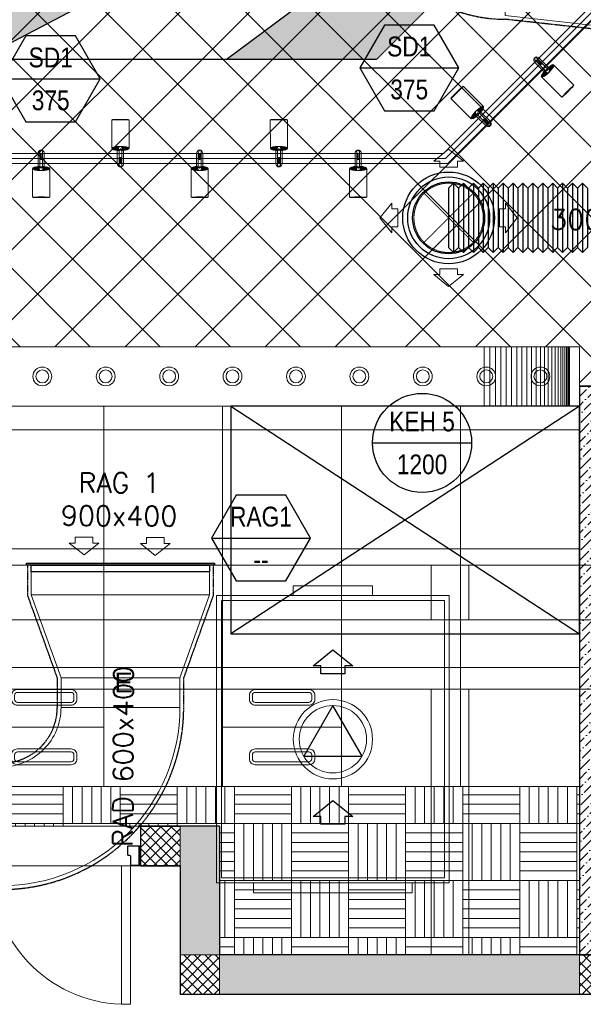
# Model space of a CAD drawing. Header units: millimetres. Extents: x -1435 to 74790, y -2508 to 13830.
# Tile 21 of 95: x 6981 to 9825, y -49 to 4920. Entities that reach past the tile are written whole.
import ezdxf
from ezdxf.enums import TextEntityAlignment as Align

# ---------------------------------------------------------------- set-up
doc = ezdxf.new("R2010")
doc.units = ezdxf.units.MM
for name, pattern in [('( Hidden )', [0.375, 0.25, -0.125]), ('DASHED', [0.75, 0.5, -0.25]), ('HIDDEN', [0.375, 0.25, -0.125])]:
    doc.linetypes.add(name, pattern=pattern)
for name, color, linetype, lineweight in [('a- flr dim 02', 1, 'Continuous', 30), ('A-DOOR', 1, 'Continuous', 0), ('A-FLOR', 192, 'Continuous', 18), ('A-LIGHT', 1, 'Continuous', 5), ('A-LINTEL', 252, '( Hidden )', 0), ('A-Wall & Column', 2, 'Continuous', 0), ('ND_26_HATCH', 8, 'Continuous', 13), ('Q-SPCQ', 91, 'Continuous', 9), ('S-BEAM', 12, 'Continuous', 9)]:
    doc.layers.add(name, color=color, linetype=linetype, lineweight=lineweight)
for name, color, linetype, lineweight, true_color in [('A-100MM', 7, 'Continuous', 0, 0xff5c5c), ('A-CEILING-01', 7, 'Continuous', 5, 0xd56ca8), ('A-CEILING-02', 7, 'Continuous', 5, 0xf27172), ('A-CEILING-03', 7, 'Continuous', 5, 0xfecc66), ('A-CEILING-08', 7, 'Continuous', 5, 0xd56ca8), ('ACMV-RA-DUCT', 1, 'Continuous', 20, 0xff0000), ('ACMV-SA-DUCT', 200, 'Continuous', 20, 0xbf00ff), ('ACMV-SA-FLOW-ARROW', 200, 'Continuous', 20, 0xbf00ff), ('ACMV-VENTILATION FAN', 30, 'Continuous', 20, 0xff7f00), ('M-MEP-ELLG-LIGHT', 5, 'Continuous', 15, 0x0000ff), ('XR-CP-DS$0$A-DOWN LIG', 9, 'Continuous', 0, 0x808080)]:
    doc.layers.add(name, color=color, linetype=linetype, lineweight=lineweight, true_color=true_color)
for name, color, linetype in [('A-CELING ELEMENT', 1, 'Continuous'), ('ACMV-RA-DUCT-TEXT', 7, 'Continuous'), ('ACMV-SA-DUCT-TEXT', 7, 'Continuous'), ('Legend', 7, 'Continuous')]:
    doc.layers.add(name, color=color, linetype=linetype)
for name, color, linetype, true_color in [('ACMV-DUCT-THERMAL-EXT-INS', 9, 'DASHED', 0x808080), ('ACMV-DUCT-THERMAL-INT-INS', 9, 'DASHED', 0x808080), ('ACMV-EQP-DX', 30, 'Continuous', 0xff7f00), ('ACMV-FA-FLOW ARROW', 150, 'Continuous', 0x007fff), ('ACMV-FLEX DUCT', 9, 'Continuous', 0x808080), ('ACMV-GRD', 30, 'Continuous', 0xff7f00), ('Exhaut Hoods', 7, 'Continuous', 0xf26722), ('RCP LAYOUT', 9, 'Continuous', 0x808080)]:
    doc.layers.add(name, color=color, linetype=linetype, true_color=true_color)
doc.styles.add('Arial Narrow', font='ARIALN.TTF')
doc.styles.get("Standard").update_dxf_attribs({"font": 'arial.ttf'})
pattern_1 = [(45, (451552.75, 162145.904), (-26.5165043, 26.5165043), []), (135, (451552.75, 162145.904), (-26.5165043, -26.5165043), [])]
pattern_2 = [(45, (0, 0), (19.8873782, 72.9203868), [93.75, -18.75, 0, -18.75])]

# ---------------------------------------------------------------- blocks, each defined once
blk = doc.blocks.new('NON FIRE RATED - DOUBLE FLUSHED DOOR_WITHOUT VISION PANEL - D10_WOODEN DOOR - NON FIRE RATED DOUBLE LEAF SINGLE SWING-42609824-Store 04 at Node L5 Level')
at = {"layer": 'A-DOOR', "color": 8, "true_color": 0x808080}
for p, q in [((-700, 100), (-700, 799.6)), ((-655, 799.6), (-700, 799.6)), ((-655, 799.6), (-655, 100)), ((655, 799.6), (655, 100)), ((655, 799.6), (700, 799.6)), ((700, 100), (700, 799.6)), ((-750, 100), (-750, 85)), ((-700, 100), (-655, 100)), ((655, 100), (700, 100)), ((750, 100), (750, 85)), ((-745, 85), (-750, 85)), ((745, 85), (750, 85)), ((-745, 14.7), (-750, 14.7)), ((-750, -0.3), (-750, 14.7)), ((745, 14.7), (750, 14.7)), ((750, -0.3), (750, 14.7))]:
    blk.add_line(p, q, dxfattribs=at)
at = {"layer": 'A-DOOR', "color": 8, "lineweight": 15, "true_color": 0x808080}
for p, q in [((-704, 100), (-741, 100)), ((704, 100), (741, 100)), ((-745, 96), (-745, 3.8)), ((-745, 96), (-745, 85)), ((-745, 85), (-742.5, 85)), ((-742.5, 3.8), (-742.5, 96)), ((-741, 97.5), (-704, 97.5)), ((-702.5, 96), (-702.5, 53)), ((-700, 53), (-700, 96)), ((700, 53), (700, 96)), ((702.5, 96), (702.5, 53)), ((741, 97.5), (704, 97.5)), ((742.5, 3.8), (742.5, 96)), ((745, 85), (742.5, 85)), ((745, 96), (745, 3.8)), ((745, 96), (745, 85)), ((-741, 2.2), (-689, 2.2)), ((-689, 49), (-696, 49)), ((-696, 46.5), (-689, 46.5)), ((-687.5, 45), (-687.5, 3.8)), ((-685, 3.8), (-685, 45)), ((685, 3.8), (685, 45)), ((687.5, 45), (687.5, 3.8)), ((689, 49), (696, 49)), ((696, 46.5), (689, 46.5)), ((741, 2.2), (689, 2.2)), ((-689, -0.3), (-741, -0.3)), ((689, -0.3), (741, -0.3))]:
    blk.add_line(p, q, dxfattribs=at)
at = {"layer": 'A-DOOR', "color": 8, "true_color": 0x808080}
for centre, radius, start, end in [((-677.5, 122.1), 677.9, 358.1284, 88.0979), ((677.5, 122.1), 677.9, 91.9021, 181.8716), ((-745.5, 115.3), 15.9, 253.5979, 286.4022), ((745.5, 115.3), 15.9, 253.5978, 286.4021), ((-745.5, -15.5), 15.9, 73.598, 106.402), ((745.5, -15.5), 15.9, 73.598, 106.402)]:
    blk.add_arc(centre, radius, start, end, dxfattribs=at)
at = {"layer": 'A-DOOR', "color": 8, "lineweight": 15, "true_color": 0x808080}
for centre, radius, start, end in [((-741, 96), 4, 90.0409, 180), ((-741, 96), 4, 90.0409, 180), ((-704, 96), 4, 360, 90), ((704, 96), 4, 90, 180), ((741, 96), 4, 0, 89.9591), ((741, 96), 4, 0, 89.9591), ((-741, 96), 1.5, 90, 180), ((-704, 96), 1.5, 360, 90), ((-696, 53), 6.5, 180, 270), ((-696, 53), 4, 180, 270), ((696, 53), 4, 270, 0), ((696, 53), 6.5, 270, 360), ((704, 96), 1.5, 90, 180), ((741, 96), 1.5, 0, 90), ((-741, 3.8), 4, 180, 270), ((-741, 3.8), 1.5, 180, 270), ((-689, 45), 4, 0, 90), ((-689, 45), 1.5, 360, 90), ((-689, 3.8), 1.5, 270, 360), ((-689, 3.8), 4, 270, 360), ((689, 45), 4, 90, 180), ((689, 3.8), 4, 180, 270), ((689, 45), 1.5, 90, 180), ((689, 3.8), 1.5, 180, 270), ((741, 3.8), 1.5, 270, 0), ((741, 3.8), 4, 270, 0)]:
    blk.add_arc(centre, radius, start, end, dxfattribs=at)
blk = doc.blocks.new('A$C81f607aa')
at = {"layer": 'A-100MM', "true_color": 0x808080, "transparency": 33554687}
h = blk.add_hatch(dxfattribs=at)
h.set_pattern_fill('ANSI36', color=8, scale=260)
h.set_pattern_definition([(45, (451552.75, 162145.904), (17.2357278, 63.1976686), [81.25, -16.25, 0, -16.25])])
h.paths.add_polyline_path([(-5295, 200), (-5295, 2970), (-4974.3, 2970), (-4974.3, 3070), (-4974.3, 3323), (-4779, 3518.4), (-4878.9, 3618.3), (-5074.3, 3423), (-5074.3, 3070), (-5395, 3070), (-5395, 200)])
at = {"layer": 'ND_26_HATCH', "lineweight": -3, "true_color": 0x808080, "transparency": 33554687}
h = blk.add_hatch(color=8, dxfattribs=at)
h.dxf.hatch_style = 1
h.paths.add_polyline_path([(0, 0), (0, 1970), (200, 1970), (200, 2043.5), (200, 2170), (2, 2170), (2, 2518), (-198, 2518), (-198, 200), (-830.1, 200), (-830.1, 199.7), (-2220.4, 199.7), (-2220.4, 198.7), (-2886.6, 198.7), (-7210, 200), (-7210, 850), (-7610, 850), (-7610, 650), (-7410, 650), (-7410, 0)])
h.paths.add_polyline_path([(-7410, 650), (-7610, 650), (-7610, 850), (-7410, 850)], flags=17)
h.paths.add_polyline_path([(-7210, 0), (-7410, 0), (-7410, 200), (-7210, 200)], flags=17)
h.paths.add_polyline_path([(-5395, 0), (-5195, 0), (-5195, 200), (-5395, 200)], flags=17)
h.paths.add_polyline_path([(-3380, 0), (-3180, 0), (-3180, 200), (-3380, 200)], flags=17)
h.paths.add_polyline_path([(-200, 0), (0, 0), (0, 200), (-200, 200)], flags=17)
h.paths.add_polyline_path([(0, 1970), (200, 1970), (200, 2170), (0, 2170)], flags=17)
at = {"layer": 'ND_26_HATCH', "lineweight": -3, "true_color": 0x808080}
h = blk.add_hatch(dxfattribs=at)
h.set_pattern_fill('ANSI37', color=8, scale=300)
h.set_pattern_definition(pattern_1)
h.paths.add_polyline_path([(-7410, 650), (-7610, 650), (-7610, 850), (-7410, 850)])
h = blk.add_hatch(dxfattribs=at)
h.set_pattern_fill('ANSI37', color=8, scale=300)
h.set_pattern_definition(pattern_1)
h.paths.add_polyline_path([(-7210, 0), (-7410, 0), (-7410, 200), (-7210, 200)])
h = blk.add_hatch(dxfattribs=at)
h.set_pattern_fill('ANSI37', color=8, scale=300)
h.set_pattern_definition(pattern_1)
h.paths.add_polyline_path([(-5395, 0), (-5195, 0), (-5195, 200), (-5395, 200)])
at = {"layer": 'a- flr dim 02', "color": 8, "lineweight": -3, "true_color": 0x808080}
blk.add_lwpolyline([(-5295, 200), (-5295, 2970), (-4974.3, 2970), (-4974.3, 3070), (-4974.3, 3323), (-4779, 3518.4), (-4878.9, 3618.3), (-5074.3, 3423), (-5074.3, 3070), (-5395, 3070), (-5395, 200), (-5295, 200)], dxfattribs=at)
at = {"layer": 'A-LINTEL', "color": 8, "lineweight": 0, "ltscale": 8, "true_color": 0x808080}
for points in [[(-9110, 850), (-7610, 850)], [(-9110, 650), (-7610, 650)]]:
    blk.add_lwpolyline(points, dxfattribs=at)
at = {"layer": 'A-Wall & Column', "color": 8, "lineweight": -3, "true_color": 0x808080}
for p, q in [((-5395, 3070), (-5395, 200)), ((-5395, 3070), (-5074.3, 3070)), ((-7610, 850), (-7610, 650)), ((-7210, 850), (-7610, 850)), ((-7610, 850), (-7410, 850)), ((-7210, 850), (-7210, 200)), ((-7410, 650), (-7610, 650)), ((-7410, 650), (-7410, 0)), ((-200, 200), (-7210, 200)), ((0, 0), (-7410, 0))]:
    blk.add_line(p, q, dxfattribs=at)
at = {"layer": 'A-Wall & Column', "color": 8, "true_color": 0x808080}
for points in [[(-7410, 650), (-7610, 650), (-7610, 850), (-7410, 850)], [(-7210, 0), (-7410, 0), (-7410, 200), (-7210, 200)], [(-5395, 0), (-5195, 0), (-5195, 200), (-5395, 200)]]:
    blk.add_lwpolyline(points, close=True, dxfattribs=at)
at = {"layer": 'A-Wall & Column', "color": 8, "lineweight": -3, "true_color": 0x808080}
for points in [[(-7610, 800), (-7610, 650), (-7410, 650)], [(-7610, 650), (-7410, 650), (-7410, 0)]]:
    blk.add_lwpolyline(points, dxfattribs=at)
at = {"layer": 'A-DOOR', "color": 8, "true_color": 0x808080, "rotation": 179.9633369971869}
blk.add_blockref('NON FIRE RATED - DOUBLE FLUSHED DOOR_WITHOUT VISION PANEL - D10_WOODEN DOOR - NON FIRE RATED DOUBLE LEAF SINGLE SWING-42609824-Store 04 at Node L5 Level', (-8360, 751), dxfattribs=at)
blk = doc.blocks.new('XR-CP-DS$0$LIGHTSSS')
at = {"layer": 'XR-CP-DS$0$A-DOWN LIG', "color": 253}
for p, q in [((-367968.2, -158911.1), (-367968.2, -159211.1)), ((-367940, -158911.1), (-367940, -159211.1)), ((-367912, -158911.1), (-367912, -159211.1)), ((-367884.3, -158911.1), (-367884.3, -159211.1)), ((-367856.9, -158911.1), (-367856.9, -159211.1)), ((-367829.9, -158911.1), (-367829.9, -159211.1)), ((-367803.6, -158911.1), (-367803.6, -159211.1)), ((-367778, -158911.1), (-367778, -159211.1)), ((-367753.2, -158911.1), (-367753.2, -159211.1)), ((-367729.3, -158911.1), (-367729.3, -159211.1)), ((-367706.4, -158911.1), (-367706.4, -159211.1)), ((-367684.6, -158911.1), (-367684.6, -159211.1)), ((-367664.1, -158911.1), (-367664.1, -159211.1)), ((-367644.9, -158911.1), (-367644.9, -159211.1)), ((-367627, -158911.1), (-367627, -159211.1)), ((-367610.6, -158911.1), (-367610.6, -159211.1)), ((-367595.8, -158911.1), (-367595.8, -159211.1)), ((-367582.5, -158911.1), (-367582.5, -159211.1)), ((-367570.9, -158911.1), (-367570.9, -159211.1)), ((-367561, -158911.1), (-367561, -159211.1)), ((-367552.8, -158911.1), (-367552.8, -159211.1)), ((-367546.4, -158911.1), (-367546.4, -159211.1)), ((-367541.8, -158911.1), (-367541.8, -159211.1)), ((-367539.1, -158911.1), (-367539.1, -159211.1)), ((-367538.2, -158911.1), (-367538.2, -159211.1))]:
    blk.add_line(p, q, dxfattribs=at)
blk.add_lwpolyline([(-367488.2, -158911.1), (-371158.2, -158911.1), (-371158.2, -158261.1), (-373348.2, -158261.1), (-373348.2, -158911.1), (-376643.2, -158911.1), (-376643.2, -159211.1), (-373048.2, -159211.1), (-373048.2, -158561.1), (-371458.2, -158561.1), (-371458.2, -159211.1), (-367488.2, -159211.1)], close=True, dxfattribs=at)
blk = doc.blocks.new('XR-CP-DS$0$ceiling element 01')
at = {"layer": 'A-CELING ELEMENT', "lineweight": 5, "true_color": 0x808080, "transparency": 33554687}
h = blk.add_hatch(dxfattribs=at)
h.set_pattern_fill('ANSI36', color=8, scale=300)
h.set_pattern_definition(pattern_2)
h.paths.add_polyline_path([(-425629.8, -157750.9, -0.039119), (-425655.9, -157707.5), (-427128.8, -158480.5, 0.039269), (-426963.6, -158744.9)])
h.paths.add_polyline_path([(-427216.5, -158526.6, -0.039231), (-427344.4, -158225.6), (-431924, -159775.1), (-429595.3, -159775.1)])
h.paths.add_polyline_path([(-427146.3, -156679.9, 0.039168), (-427262.3, -156968.3), (-425674.3, -157463.1, -0.03857), (-425655.4, -157416.9)])
h.paths.add_polyline_path([(-425704.2, -155604.7, 0.039168), (-426005.5, -155681.4), (-425472.4, -157256.8, -0.03857), (-425424.2, -157244.1)])
edge = h.paths.add_edge_path()
edge.add_line((-430171.7, -151115.1), (-430279.8, -151115.1))
edge.add_line((-430279.8, -151115.1), (-430279.8, -151215.1))
edge.add_line((-430279.8, -151215.1), (-430479.8, -151215.1))
edge.add_line((-430479.8, -151215.1), (-430479.8, -151115.1))
edge.add_line((-430479.8, -151115.1), (-430629.8, -151115.1))
edge.add_line((-430629.8, -151115.1), (-430629.8, -150665.1))
edge.add_line((-430629.8, -150665.1), (-432321.8, -150665.1))
edge.add_line((-432321.8, -150665.1), (-432321.8, -150772.9))
edge.add_line((-432321.8, -150772.9), (-426859.3, -156104.6))
edge.add_arc((-425365.2, -157562.3), 2087.3, 126.7377, 135.7079, ccw=False)
edge.add_line((-426613.8, -155889.5), (-430171.7, -151115.1))
edge = h.paths.add_edge_path()
edge.add_line((-424199.8, -150665.1), (-424199.8, -151115.1))
edge.add_line((-424199.8, -151115.1), (-424349.8, -151115.1))
edge.add_line((-424349.8, -151115.1), (-424349.8, -151215.1))
edge.add_line((-424349.8, -151215.1), (-424444.6, -151215.1))
edge.add_line((-424444.6, -151215.1), (-425069.6, -155496))
edge.add_arc((-425365.2, -157562.3), 2087.3, 72.8718, 81.8578, ccw=False)
edge.add_line((-424750.5, -155567.5), (-423223, -150665.1))
edge.add_line((-423223, -150665.1), (-424199.8, -150665.1))
h.paths.add_polyline_path([(-424567.7, -153182.9), (-424331.7, -153182.9), (-424331.7, -153418.9), (-424567.7, -153418.9)], flags=16)
h = blk.add_hatch(dxfattribs=at)
h.set_pattern_fill('ANSI36', color=8, scale=300)
h.set_pattern_definition(pattern_2)
h.paths.add_polyline_path([(-426846.1, -159033.2, -0.036239), (-427043, -158804), (-428346.2, -159775.1), (-427588, -159775.1)])
h.paths.add_polyline_path([(-427423.6, -157908.4, -0.039197), (-427452.5, -157582.9), (-432321.8, -157641.9), (-432321.8, -158745.1)])
h.paths.add_polyline_path([(-425674.9, -157660.7, -0.038923), (-425686.3, -157611.6), (-427325.9, -157891.7, 0.039228), (-427250.5, -158193.8)])
h.paths.add_polyline_path([(-425560.1, -157303.4, -0.038492), (-425518.1, -157276.7), (-426291, -155804.1, 0.039154), (-426553.9, -155969.8)])
h.paths.add_polyline_path([(-426337.7, -155715.3, -0.039172), (-426037.7, -155586.2), (-427702.8, -150665.1), (-428988.4, -150665.1)])
at = {"layer": 'A-CELING ELEMENT', "color": 8, "linetype": '( Hidden )', "lineweight": -3, "ltscale": 10, "true_color": 0x808080}
blk.add_lwpolyline([(-427588, -159775.1), (-432321.8, -159775.1), (-432321.8, -150665.1), (-423119.8, -150665.1), (-423119.8, -155306.9), (-427588, -159775.1)], dxfattribs=at)
at = {"layer": 'A-CELING ELEMENT', "color": 8, "lineweight": -3, "true_color": 0x808080}
for points in [[(-427216.5, -158526.6), (-429595.3, -159775.1)], [(-428346.2, -159775.1), (-427043, -158804)]]:
    blk.add_lwpolyline(points, dxfattribs=at)
blk = doc.blocks.new('LIGHT-600X600MM')
at = {"color": 0}
blk.add_line((300, 0), (-300, 0), dxfattribs=at)
blk.add_lwpolyline([(-300, 300), (-300, -300), (300, -300), (300, 300)], close=True, dxfattribs=at)
for points in [[(-165, 160), (-165, 140, 0.414214), (-135, 110), (135, 110, 0.414214), (165, 140), (165, 160, 0.414214), (135, 190), (-135, 190, 0.414214)], [(-150, 160), (-150, 140, 0.414214), (-135, 125), (135, 125, 0.414214), (150, 140), (150, 160, 0.414214), (135, 175), (-135, 175, 0.414214)], [(-165, -160), (-165, -140, -0.414214), (-135, -110), (135, -110, -0.414214), (165, -140), (165, -160, -0.414214), (135, -190), (-135, -190, -0.414214)], [(-150, -160), (-150, -140, -0.414214), (-135, -125), (135, -125, -0.414214), (150, -140), (150, -160, -0.414214), (135, -175), (-135, -175, -0.414214)]]:
    blk.add_lwpolyline(points, format="xyb", close=True, dxfattribs=at)
blk.add_attdef('E', text='', height=100).set_placement((400, 250), align=Align.MIDDLE_CENTER)
blk = doc.blocks.new('A$C98a85b24')
at = {"layer": 'M-MEP-ELLG-LIGHT', "color": 8, "true_color": 0x808080}
ref = blk.add_blockref('LIGHT-600X600MM', (2915, 1350), dxfattribs=at)
ref.add_attrib('E', 'E', dxfattribs={"layer": '0', "color": 0, "height": 100}).set_placement((3315, 1575), align=Align.MIDDLE_CENTER)
blk.add_blockref('LIGHT-600X600MM', (4115, 1350), dxfattribs=at)
blk = doc.blocks.new('track-L-1')
at = {"color": 8, "linetype": 'Continuous', "lineweight": 13, "true_color": 0x808080}
for p, q in [((-93, -5.8), (-93, 5.7)), ((-93, 1), (-89, 1)), ((-83, 6.7), (-92, 6.7)), ((-91.9, -1.2), (-91.9, 1)), ((-90.5, 6.7), (-90.5, 8.3)), ((-90.5, 8.3), (-85, 8.3)), ((-90.5, 6.9), (-85, 6.9)), ((-89, -1.2), (-89, 1)), ((-85, 6.7), (-85, 8.3)), ((-83, 6.9), (-83, 5.7)), ((-10, 6.9), (-83, 6.9)), ((-11, 15.4), (-77.5, 15.4)), ((-75.5, 2.9), (-75.5, -3.1)), ((-75.5, 2.9), (-46.4, 2.9)), ((-46.6, 2.9), (-46.6, -3.1)), ((-46.4, -3.1), (-46.4, 2.9)), ((-11, 6.9), (-11, 15.4)), ((-6.5, 6.9), (-10.8, 11.2)), ((-5.1, 8), (-10.6, 13.5)), ((-5.1, 7.9), (-10.4, 15.8)), ((-3.5, 8.8), (-10.1, 18.5)), ((-3.5, 8.8), (-9.6, 22.8)), ((-1.8, 9.3), (-9, 26)), ((-9, -6.1), (-9, 5.9)), ((-6.5, 3.9), (-9, 3.9)), ((-1.8, 9.3), (-7, 34.5)), ((0, 9.4), (-5.8, 37.6)), ((0, 9.4), (-0.6, 43.4)), ((-0.5, 43.4), (144.7, 43.5)), ((1.8, 9.3), (1.2, 42.9)), ((1.8, 9.3), (5.7, 35.2)), ((3.5, 8.8), (6.9, 31.2)), ((3.5, 8.8), (8.5, 22.7)), ((5.1, 8), (9, 18.9)), ((5.1, 8), (9.4, 15.5)), ((6.5, 7), (9.6, 12.4)), ((6.5, 6.9), (9.7, 10.9)), ((7.7, 5.7), (9.9, 8.3)), ((-93, -1.2), (-89, -1.2)), ((-92, -6.8), (-83, -6.8)), ((-90.5, -8.5), (-90.5, -6.8)), ((-90.5, -7.1), (-85, -7.1)), ((-90.5, -8.5), (-85, -8.5)), ((-85, -8.5), (-85, -6.8)), ((-83, -7.1), (-83, -5.8)), ((-83, -7.1), (-10, -7.1)), ((-77.5, -15.6), (-11, -15.6)), ((-75.5, -3.1), (-46.4, -3.1)), ((-11, -15.6), (-11, -7.1)), ((-6.5, -7), (-10.8, -11.3)), ((-5.1, -8.1), (-10.6, -13.6)), ((-5.1, -8.1), (-10.4, -15.9)), ((-3.5, -8.9), (-10.1, -18.6)), ((-3.5, -8.9), (-9.6, -22.9)), ((-6.5, -4.1), (-9, -4.1)), ((-1.8, -9.4), (-9, -26.1)), ((-1.8, -9.4), (-7, -34.6)), ((0, -9.6), (-5.8, -37.7)), ((0, -9.6), (-0.6, -43.6)), ((-0.5, -43.6), (144.7, -43.5)), ((1.8, -9.4), (1.2, -43)), ((1.8, -9.4), (5.7, -35.3)), ((3.5, -8.9), (6.9, -31.3)), ((3.5, -8.9), (8.5, -22.8)), ((5.1, -8.1), (9, -19.1)), ((5.1, -8.1), (9.4, -15.6)), ((6.5, -7.1), (9.6, -12.5)), ((6.5, -7.1), (9.7, -11)), ((7.7, -5.8), (9.9, -8.4))]:
    blk.add_line(p, q, dxfattribs=at)
for centre, radius, start, end in [((-92, 5.7), 1, 90.0041, 180.0041), ((-77.5, -0.1), 15.5, 90.0041, 154.188), ((-10, 5.9), 1, 0.0041, 90.0041), ((0, -0.1), 9.5, 205.0436, 154.9646), ((2, 9.9), 10.4, 214.9292, 253.0242), ((-92, -5.8), 1, 180.0041, 270.0041), ((-77.5, -0.1), 15.5, 205.8202, 270.0041), ((-10, -6.1), 1, 270.0041, 0.0041), ((2, -10), 10.4, 106.984, 145.0789)]:
    blk.add_arc(centre, radius, start, end, dxfattribs=at)
for centre, ratio, start_param, end_param in [((-0.5, -0.1), 0.243873, -1.409174, 4.550767), ((144.7, 0), 0.034014, -1.570796, 4.712389)]:
    blk.add_ellipse(centre, major_axis=(0, -43.5), ratio=ratio, start_param=start_param, end_param=end_param, dxfattribs=at)
blk = doc.blocks.new('A$Ce144d348')
at = {"layer": 'M-MEP-ELLG-LIGHT', "color": 252}
blk.add_lwpolyline([(3223, -5724), (3273, -5724), (3273, -9235), (8919.9, -9235), (13625, -4529.9), (13625, -356.4), (13675, -356.4), (13675, -4550.7), (8940.7, -9285), (3223, -9285)], close=True, dxfattribs=at)
blk.add_lwpolyline([(3248, -5724), (3248, -9260), (8930.3, -9260), (13650, -4540.3), (13650, -356.4)], dxfattribs=at)
at = {"layer": 'M-MEP-ELLG-LIGHT', "color": 1, "true_color": 0xff0000, "xscale": -1}
for p, rotation in [((9444.7, -8818), 134.9999999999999), ((6889.1, -9311), 90), ((7689.1, -9310.9), 90), ((8489.1, -9310.9), 90)]:
    blk.add_blockref('track-L-1', p, dxfattribs=dict(at, rotation=rotation))
at = {"layer": 'M-MEP-ELLG-LIGHT', "color": 1, "true_color": 0xff0000}
for p, rotation in [((9089.7, -9028.7), 135), ((7289.1, -9209), 90), ((8089.1, -9208.9), 90)]:
    blk.add_blockref('track-L-1', p, dxfattribs=dict(at, rotation=rotation))
blk = doc.blocks.new('A$C137d50fb')
at = {"layer": 'M-MEP-ELLG-LIGHT', "color": 8, "lineweight": 13, "true_color": 0x808080}
for centre, radius in [((6895, -10360), 47.5), ((6895, -10360), 32.5), ((7215, -10360), 47.5), ((7215, -10360), 32.5), ((7535, -10360), 47.5), ((7535, -10360), 32.5), ((7855, -10360), 47.5), ((7855, -10360), 32.5), ((8175, -10360), 47.5), ((8175, -10360), 32.5), ((8495, -10360), 47.5), ((8495, -10360), 32.5), ((8815, -10360), 47.5), ((8815, -10360), 32.5), ((9135, -10360), 47.5), ((9135, -10360), 32.5), ((9408.5, -10360), 47.5), ((9408.5, -10360), 32.5)]:
    blk.add_circle(centre, radius, dxfattribs=at)
blk = doc.blocks.new('A$C256bf26b')
at = {"layer": 'A-CEILING-01', "true_color": 0x808080}
h = blk.add_hatch(dxfattribs=at)
h.set_pattern_fill('ANSI37', color=8, scale=2000)
h.set_pattern_definition([(45, (0, 0), (-176.7767, 176.7767), []), (135, (0, 0), (-176.7767, -176.7767), [])])
edge = h.paths.add_edge_path()
edge.add_line((17350, 13380), (12020, 13380))
edge.add_line((12020, 13380), (12020, 13280))
edge.add_line((12020, 13280), (11820, 13280))
edge.add_line((11820, 13280), (11820, 13380))
edge.add_line((11820, 13380), (6090, 13380))
edge.add_line((6090, 13380), (6090, 13280))
edge.add_line((6090, 13280), (5890, 13280))
edge.add_line((5890, 13280), (5890, 13380))
edge.add_line((5890, 13380), (350, 13380))
edge.add_line((350, 13380), (200, 13380))
edge.add_line((200, 13380), (200, 4520))
edge.add_line((200, 4520), (650, 4520))
edge.add_line((650, 4520), (650, 4220))
edge.add_line((650, 4220), (200, 4220))
edge.add_line((200, 4220), (200, 3270))
edge.add_line((200, 3270), (3945, 3270))
edge.add_line((3945, 3270), (3945, 3920))
edge.add_line((3945, 3920), (6135, 3920))
edge.add_line((6135, 3920), (6135, 3270))
edge.add_line((6135, 3270), (9805, 3270))
edge.add_line((9805, 3270), (9805, 3070))
edge.add_line((9805, 3070), (10125.7, 3070))
edge.add_line((10125.7, 3070), (10125.7, 3423))
edge.add_line((10125.7, 3423), (11242.1, 4539.4))
edge.add_line((11242.1, 4539.4), (10770.1, 5011.3))
edge.add_line((10770.1, 5011.3), (11904.4, 6145.6))
edge.add_line((11904.4, 6145.6), (14298.8, 8540))
edge.add_line((14298.8, 8540), (14450, 8540))
edge.add_line((14450, 8540), (14450, 9620))
edge.add_line((14450, 9620), (14450, 12330))
edge.add_arc((15200, 12330), 750, 90, 180, ccw=False)
edge.add_line((15200, 13080), (17350, 13080))
edge.add_line((17350, 13080), (17350, 13380))
h.paths.add_polyline_path([(5890.1, 11294.2), (6090.1, 11294.2), (6090.1, 11094.2), (5890.1, 11094.2)], flags=16)
h.paths.add_polyline_path([(5890.1, 9330), (6090.1, 9330), (6090.1, 9130), (5890.1, 9130)], flags=16)
h.paths.add_polyline_path([(5890, 8418.4), (6090, 8418.4), (6090, 8218.4), (5890, 8218.4)], flags=16)
h.paths.add_polyline_path([(5890, 6030), (6090, 6030), (6090, 5830), (5890, 5830)], flags=16)
h.paths.add_polyline_path([(11820, 8418.4), (12020, 8418.4), (12020, 8218.4), (11820, 8218.4)], flags=16)
h.paths.add_polyline_path([(11820, 9330), (12020, 9330), (12020, 9130), (11820, 9130)], flags=16)
h.paths.add_polyline_path([(11820.1, 11294.2), (12020.1, 11294.2), (12020.1, 11094.2), (11820.1, 11094.2)], flags=16)
at = {"layer": 'A-CEILING-03', "true_color": 0x808080}
h = blk.add_hatch(dxfattribs=at)
h.set_pattern_fill('AR-PARQ1', color=8, scale=24)
h.set_pattern_definition([(90, (0, 0), (-288, 288), [288, -288]), (90, (48, 0), (-288, 288), [288, -288]), (90, (96, 0), (-288, 288), [288, -288]), (90, (144, 0), (-288, 288), [288, -288]), (90, (192, 0), (-288, 288), [288, -288]), (90, (240, 0), (-288, 288), [288, -288]), (90, (288, 0), (-288, 288), [288, -288]), (0, (0, 288), (288, -288), [288, -288]), (0, (0, 336), (288, -288), [288, -288]), (0, (0, 384), (288, -288), [288, -288]), (0, (0, 432), (288, -288), [288, -288]), (0, (0, 480), (288, -288), [288, -288]), (0, (0, 528), (288, -288), [288, -288]), (0, (0, 576), (288, -288), [288, -288])])
h.paths.add_polyline_path([(200, 200), (3990, 200), (3990, 850), (7990, 850), (7990, 200), (9805, 200), (9805, 1050), (200, 1050)])
at = {"layer": 'A-CEILING-01', "color": 8, "true_color": 0x808080}
blk.add_lwpolyline([(11820, 13380), (6090, 13380), (6090, 13280), (5890, 13280), (5890, 13380), (350, 13380), (200, 13380), (200, 4520), (650, 4520), (650, 4220), (200, 4220), (200, 3270), (3945, 3270), (3945, 3920), (6135, 3920), (6135, 3270), (9805, 3270), (9805, 3070), (10125.7, 3070)], dxfattribs=at)
for points in [[(200, 1050), (200, 2970), (4245, 2970), (4245, 3620), (5835, 3620), (5835, 2970), (9805, 2970), (9805, 1050)], [(200, 200), (3990, 200), (3990, 850), (7990, 850), (7990, 200), (9805, 200), (9805, 1050), (200, 1050)]]:
    blk.add_lwpolyline(points, close=True, dxfattribs=at)
at = {"layer": 'A-CEILING-02', "color": 8, "linetype": 'Continuous', "true_color": 0x808080}
for p, q in [((7405, 1050), (7405, 2970)), ((8005, 1050), (8005, 2970)), ((8605, 1050), (8605, 2970)), ((9205, 1050), (9205, 2970)), ((200, 2850), (9805, 2850)), ((200, 2250), (9805, 2250)), ((200, 1650), (9805, 1650))]:
    blk.add_line(p, q, dxfattribs=at)
at = {"color": 8, "true_color": 0x808080}
blk.add_blockref('A$C81f607aa', (15200, 0), dxfattribs=at)
at = {"layer": 'A-CEILING-08', "color": 8, "lineweight": 0, "true_color": 0x808080}
blk.add_blockref('XR-CP-DS$0$ceiling element 01', (436369.8, 164495.1), dxfattribs=at)
at = {"layer": 'A-LIGHT', "color": 8, "true_color": 0x808080}
for name, p in [('A$C98a85b24', (4190, 0)), ('A$Ce144d348', (200, 13480)), ('A$C137d50fb', (200, 13480))]:
    blk.add_blockref(name, p, dxfattribs=at)
at = {"layer": 'XR-CP-DS$0$A-DOWN LIG', "color": 8, "lineweight": 0, "true_color": 0x808080}
blk.add_blockref('XR-CP-DS$0$LIGHTSSS', (377293.2, 162181.1), dxfattribs=at)
blk = doc.blocks.new('DIAL-LT-NDE-ZZ-M3-S-201_rvt-7-RCP-Store 04 at Node L5 Level')
at = {"layer": 'A-FLOR', "color": 10}
for p, q in [((-515149.1, 144572.1), (-512305, 144571.9)), ((-512115.1, 144571.9), (-509543.2, 144571.7))]:
    blk.add_line(p, q, dxfattribs=at)
at = {"layer": 'Q-SPCQ', "color": 7}
for p, q in [((-512115.1, 144571.9), (-512305, 144571.9)), ((-512305, 144296.9), (-512305, 144571.9)), ((-512115.1, 144571.9), (-512305, 144571.9)), ((-512305, 144296.9), (-512305, 144571.9)), ((-512115.1, 144571.9), (-512115.1, 144296.9)), ((-512115.1, 144571.9), (-512115.1, 144296.9))]:
    blk.add_line(p, q, dxfattribs=at)
at = {"layer": 'S-BEAM', "color": 7}
for p, q in [((-515274.7, 144297.1), (-510457.8, 144296.8)), ((-515274.7, 144297.1), (-510457.8, 144296.8)), ((-510457.8, 143946.8), (-515274.7, 143947.1)), ((-510457.8, 143946.8), (-515274.7, 143947.1)), ((-512305.1, 142604.9), (-512305, 143946.9)), ((-512305.1, 142604.9), (-512305, 143946.9)), ((-512115.1, 143946.9), (-512115.2, 142604.8)), ((-512115.1, 143946.9), (-512115.2, 142604.8))]:
    blk.add_line(p, q, dxfattribs=at)
blk = doc.blocks.new('A$Cbdc54e46')
at = {"color": 180, "lineweight": 5}
blk.add_blockref('DIAL-LT-NDE-ZZ-M3-S-201_rvt-7-RCP-Store 04 at Node L5 Level', (503662, -156234.9), dxfattribs=at)
blk = doc.blocks.new('A$Cf662d679')
blk.add_blockref('A$Cbdc54e46', (0, 0))
blk = doc.blocks.new('SA-RCD-350')
at = {"layer": 'ACMV-GRD'}
for radius in [231.5, 206.5, 181.5]:
    blk.add_circle((0, 0), radius, dxfattribs=at)
at = {"layer": 'ACMV-SA-DUCT', "linetype": 'HIDDEN'}
for p, q in [((-123.7, 123.7), (123.7, -123.7)), ((123.7, 123.7), (-123.7, -123.7))]:
    blk.add_line(p, q, dxfattribs=at)
blk.add_circle((0, 0), 175, dxfattribs=at)
at = {"layer": 'ACMV-SA-FLOW-ARROW'}
for points in [[(0, 346.5), (-75, 286.5), (-45, 286.5), (-45, 256.5), (45, 256.5), (45, 286.5), (75, 286.5), (0, 346.5)], [(-346.5, 0), (-286.5, 75), (-286.5, 45), (-256.5, 45), (-256.5, -45), (-286.5, -45), (-286.5, -75), (-346.5, 0)], [(346.5, 0), (286.5, 75), (286.5, 45), (256.5, 45), (256.5, -45), (286.5, -45), (286.5, -75), (346.5, 0)], [(0, -346.5), (-75, -286.5), (-45, -286.5), (-45, -256.5), (45, -256.5), (45, -286.5), (75, -286.5), (0, -346.5)]]:
    blk.add_lwpolyline(points, dxfattribs=at)
blk = doc.blocks.new('FC300')
at = {"layer": 'ACMV-FLEX DUCT'}
for p, q in [((-50, 150), (-25, 175)), ((-50, 150), (-50, -150)), ((-25, 175), (-25, -175)), ((-25, 175), (0, 150)), ((0, 150), (0, -150)), ((-50, -150), (-25, -175)), ((-25, -175), (0, -150))]:
    blk.add_line(p, q, dxfattribs=at)
blk = doc.blocks.new('AIR Terminal Tag')
at = {"layer": 'Legend'}
blk.add_line((-250, 0), (250, 0), dxfattribs=at)
blk.add_lwpolyline([(-125, 216.5), (-250, 0), (-125, -216.5), (125, -216.5), (250, 0), (125, 216.5)], close=True, dxfattribs=at)
at = {"layer": 'Legend', "style": 'Arial Narrow'}
for tag, p in [('AIR_TERMINAL_TYPE_NUMBER', (0, 108.3)), ('CFM', (0, -108.3))]:
    blk.add_attdef(tag, text='', height=100, dxfattribs=at).set_placement(p, align=Align.MIDDLE_CENTER)
blk = doc.blocks.new('*U119')
at = {"layer": 'ACMV-GRD', "transparency": 33554559}
h = blk.add_hatch(color=256, dxfattribs=at)
h.dxf.hatch_style = 1
h.paths.add_polyline_path([(-25, 0), (-25, -10), (925, -10), (925, 0)])
at = {"layer": 'ACMV-GRD'}
for points in [[(925, 0), (925, -10), (-25, -10), (-25, 0)], [(900, 33.7), (900, 0), (0, 0), (0, 33.7)]]:
    blk.add_lwpolyline(points, close=True, dxfattribs=at)
blk = doc.blocks.new('EQP TAG')
at = {"layer": 'Legend'}
blk.add_line((-250, 0), (250, 0), dxfattribs=at)
blk.add_circle((0, 0), 250, dxfattribs=at)
at = {"layer": 'Legend', "style": 'Arial Narrow'}
for tag, p in [('EQP_TAG', (0, 108.3)), ('CFM', (0, -108.3))]:
    blk.add_attdef(tag, text='', height=100, dxfattribs=at).set_placement(p, align=Align.MIDDLE_CENTER)
blk = doc.blocks.new('A$C526f7b77')
at = {"layer": 'Exhaut Hoods', "linetype": 'Continuous', "ltscale": 750}
blk.add_lwpolyline([(3856, 1820), (5615, 1820), (5615, 2970), (3856, 2970)], close=True, dxfattribs=at)
at = {"layer": 'Exhaut Hoods'}
for points in [[(5615, 2970), (3856, 1820)], [(3856, 2970), (5615, 1820)]]:
    blk.add_lwpolyline(points, dxfattribs=at)
blk = doc.blocks.new('WAVES AWU - 2000 CFM')
at = {"layer": 'ACMV-FA-FLOW ARROW'}
for points in [[(0.9, 1225.5), (100.9, 1145.5), (60.9, 1145.5), (60.9, 1105.5), (-59.1, 1105.5), (-59.1, 1145.5), (-99.1, 1145.5), (0.9, 1225.5)], [(0.9, 465.5), (100.9, 385.5), (60.9, 385.5), (60.9, 345.5), (-59.1, 345.5), (-59.1, 385.5), (-99.1, 385.5), (0.9, 465.5)]]:
    blk.add_lwpolyline(points, dxfattribs=at)
blk.add_lwpolyline([(0.9, 944.6), (-146.3, 689.6), (148.2, 689.6)], close=True, dxfattribs=at)
at = {"layer": 'ACMV-VENTILATION FAN'}
for points in [[(-199.1, 1549.6), (200.9, 1549.6), (200.9, 1499.6), (-199.1, 1499.6)], [(588.4, 1499.6), (588.4, 49.6), (-586.6, 49.6), (-586.6, 1499.6)], [(563.4, 1474.6), (563.4, 74.6), (-561.6, 74.6), (-561.6, 1474.6)], [(-399.1, -0.4), (400.9, -0.4), (400.9, 49.6), (-399.1, 49.6)]]:
    blk.add_lwpolyline(points, close=True, dxfattribs=at)
for radius in [200, 170]:
    blk.add_circle((0.9, 774.6), radius, dxfattribs=at)
blk = doc.blocks.new('A$C514fb99e')
blk.add_blockref('WAVES AWU - 2000 CFM', (4370.4, 514.1))

msp = doc.modelspace()

# ---------------------------------------------------------------- linework, layer by layer
at = {"layer": 'ACMV-DUCT-THERMAL-EXT-INS'}
for points in [[(5448.7, 1199.4), (5448.7, 480.4), (6908.7, 480.4), (6908.7, 530.6, 0.408171), (7808.7, 1449.4), (7808.7, 1596.1), (7958.6, 2013.7), (7958.6, 2167.1)], [(7020.6, 2167.1), (7020.6, 2013.7), (7170.7, 1596.1), (7170.7, 1449.4, -0.39453), (6908.7, 1169), (6908.7, 1199.4)]]:
    msp.add_lwpolyline(points, format="xyb", dxfattribs=at)
at = {"layer": 'ACMV-DUCT-THERMAL-INT-INS'}
msp.add_lwpolyline([(14911, 4773), (14463, 4872.6), (10944.2, 4872.6), (10926.5, 4837.1), (10921.9, 4220.3, -0.414214), (10452.9, 3751.3), (9895.3, 3751.2), (9895.3, 4089.2), (10452.9, 4089.3, 0.414214), (10583.9, 4220.3), (10588.5, 4837.1), (10570.7, 4872.6), (9879.3, 4873.1), (9429.4, 4922.6, -0.413776), (8711.5, 5641.6), (8711.3, 5988.2), (8671.7, 6007.9)], format="xyb", dxfattribs=at)
at = {"layer": 'ACMV-RA-DUCT'}
for points in [[(7305.9, 2218.9), (7380.9, 2278.9), (7350.9, 2278.9), (7350.9, 2308.9), (7260.9, 2308.9), (7260.9, 2278.9), (7230.9, 2278.9), (7305.9, 2218.9)], [(7665.3, 2216.7), (7740.3, 2276.7), (7710.3, 2276.7), (7710.3, 2306.7), (7620.3, 2306.7), (7620.3, 2276.7), (7590.3, 2276.7), (7665.3, 2216.7)]]:
    msp.add_lwpolyline(points, dxfattribs=at)
for points in [[(7939.6, 2167.1), (7039.6, 2167.1), (7039.6, 2017.1), (7939.6, 2017.1)], [(7939.6, 2017.1), (7039.6, 2017.1), (7189.7, 1599.4), (7789.7, 1599.4)], [(7189.7, 1599.4), (7789.7, 1599.4), (7789.7, 1449.4), (7189.7, 1449.4)]]:
    msp.add_lwpolyline(points, close=True, dxfattribs=at)
msp.add_lwpolyline([(6889.7, 549.4, 0.414214), (7789.7, 1449.4), (7189.7, 1449.4, -0.414214), (6889.7, 1149.4)], format="xyb", close=True, dxfattribs=at)
at = {"layer": 'ACMV-SA-DUCT'}
msp.add_lwpolyline([(9430.5, 5441.6), (9880.8, 5491.6), (9880.3, 4891.6), (9430.5, 4941.6)], close=True, dxfattribs=at)

# ---------------------------------------------------------------- block references
msp.add_blockref('A$Cf662d679', (17700, 13830))
at = {"layer": 'ACMV-EQP-DX'}
msp.add_blockref('EQP TAG', (9011.3, 2784.4), dxfattribs=at).add_auto_attribs({'EQP_TAG': 'KEH 5', 'CFM': '1200'})
at = {"layer": 'ACMV-GRD'}
msp.add_blockref('SA-RCD-350', (9145.3, 3920.2), dxfattribs=at)
at = {"layer": 'ACMV-GRD', "rotation": 180}
msp.add_blockref('*U119', (7939.6, 2167.1), dxfattribs=at)
at = {"layer": 'ACMV-SA-DUCT'}
for name, p in [('FC300', (9195.3, 3920.2)), ('FC300', (9245.3, 3920.2)), ('FC300', (9295.3, 3920.2)), ('FC300', (9345.3, 3920.2)), ('FC300', (9395.3, 3920.2)), ('FC300', (9445.3, 3920.2)), ('FC300', (9495.3, 3920.2)), ('FC300', (9545.3, 3920.2)), ('FC300', (9595.3, 3920.2)), ('FC300', (9645.3, 3920.2)), ('FC300', (9695.3, 3920.2)), ('FC300', (9745.3, 3920.2)), ('FC300', (9795.3, 3920.2)), ('FC300', (9845.3, 3920.2)), ('A$C514fb99e', (4190, 0))]:
    msp.add_blockref(name, p, dxfattribs=at)
at = {"layer": 'Exhaut Hoods'}
msp.add_blockref('A$C526f7b77', (4190, 0), dxfattribs=at)
at = {"layer": 'Legend'}
for p, values in [((8946.5, 4676.9), {'CFM': '375', 'AIR_TERMINAL_TYPE_NUMBER': 'SD1'}), ((7137.6, 4621.8), {'CFM': '375', 'AIR_TERMINAL_TYPE_NUMBER': 'SD1'}), ((8198.5, 2304), {'CFM': '--', 'AIR_TERMINAL_TYPE_NUMBER': 'RAG1'})]:
    msp.add_blockref('AIR Terminal Tag', p, dxfattribs=at).add_auto_attribs(values)
at = {"layer": 'RCP LAYOUT'}
msp.add_blockref('A$C256bf26b', (0, 0), dxfattribs=at)

# ---------------------------------------------------------------- texts
at = {"layer": 'ACMV-RA-DUCT-TEXT', "char_height": 100, "attachment_point": 5}
for s, insert, rotation in [('{\\Fromans|c0;RAG 1\\P900x400}', (7483.1, 2499.5), 359.7376), ('{\\Fromans|c0;RAD 600x400}', (7503, 1202), 89.7376)]:
    msp.add_mtext_dynamic_manual_height_columns(s, width=1639.938, gutter_width=1, heights=[0], dxfattribs=dict(at, insert=insert, rotation=rotation))
at = {"layer": 'ACMV-SA-DUCT-TEXT', "insert": (9992.1, 3911.9), "char_height": 100, "attachment_point": 5}
msp.add_mtext_dynamic_manual_height_columns('{\\Fromans|c0;300mm %%C}', width=1639.938, gutter_width=1, heights=[0], dxfattribs=at)

doc.saveas('drawing.dxf')
